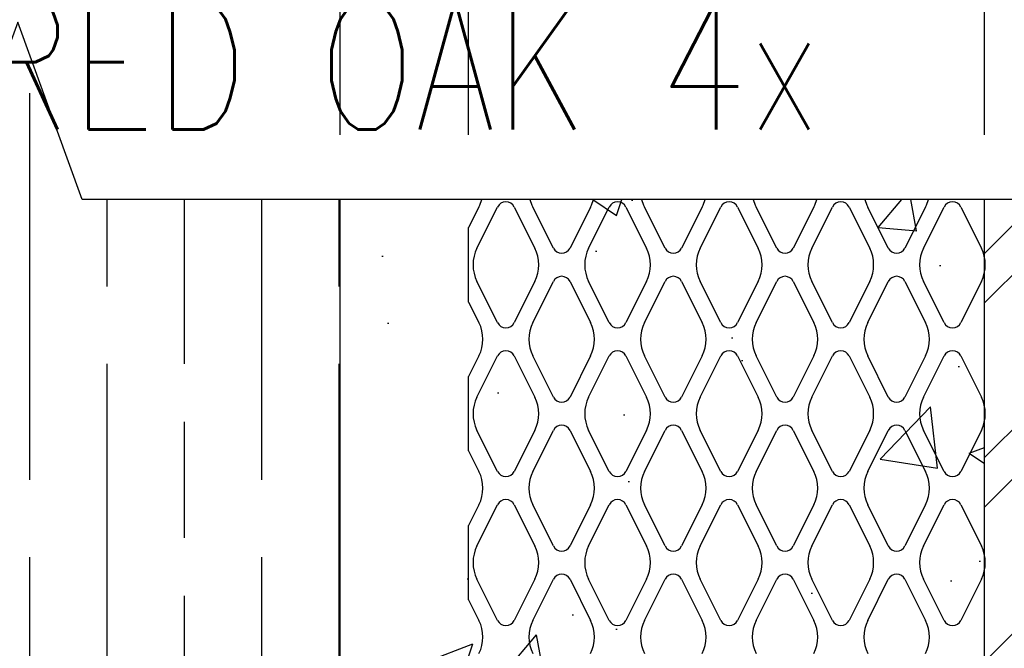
# Model space of a CAD drawing. Header units: inches. Extents: x 52 to 295, y 67 to 146.
# Tile 18 of 25: x 166.16 to 169.98, y 77.46 to 79.9. Entities that reach past the tile are written whole.
import ezdxf
from ezdxf import colors
from ezdxf.entities.mleader import LeaderData, LeaderLine
from ezdxf.math import Vec2, Vec3

# ---------------------------------------------------------------- set-up
doc = ezdxf.new("R2010")
doc.units = ezdxf.units.IN
doc.header["$MEASUREMENT"] = 0
for name, color, linetype in [('A-DETL-MEDM', 3, 'Continuous'), ('A-DETL-THIN', 1, 'Continuous'), ('S-ANNO-DIMS', 1, 'Continuous'), ('S-ANNO-NOTE', 2, 'Continuous')]:
    doc.layers.add(name, color=color, linetype=linetype)
doc.layers.add('M-DETL-PATT', color=9, linetype='Continuous', true_color=0x808080)
doc.styles.add('Annotative', font='romans.shx', dxfattribs={"width": 0.8, "height": 0.125})
doc.dimstyles.new('Annotative', dxfattribs={"dimscale": 0, "dimtxt": 0.125, "dimasz": 0.125, "dimexe": 0.18, "dimexo": 0.0625, "dimgap": 0.09, "dimtad": 1, "dimdec": 3, "dimzin": 3, "dimdsep": 46, "dimlunit": 4, "dimtxsty": 'Annotative', "dimcen": 0.09, "dimclrt": 2, "dimazin": 2, "dimtfac": 1, "dimtdec": 3, "dimtmove": 0, "dimatfit": 0, "dimfxl": 1, "dimtfill": 1, "dimfrac": 2, "dimtolj": 1, "dimtzin": 0, "dimarcsym": 0})

# ---------------------------------------------------------------- blocks, each defined once
blk = doc.blocks.new('*D19')
at = {"layer": 'Defpoints', "color": 0, "transparency": 16777216}
for p in [(167.9033, 81.5595), (167.4044, 79.2052), (167.9033, 79.2052)]:
    blk.add_point(p, dxfattribs=at)
at = {"layer": 'S-ANNO-DIMS', "color": 0, "lineweight": -2, "transparency": 16777216}
for p, q in [((167.4044, 79.4552), (167.4044, 82.2795)), ((167.9033, 79.4552), (167.9033, 82.2795)), ((166.9044, 81.5595), (164.3891, 81.5595)), ((167.9033, 81.5595), (167.4044, 81.5595)), ((168.4033, 81.5595), (168.9033, 81.5595))]:
    blk.add_line(p, q, dxfattribs=at)
at = {"layer": 'S-ANNO-DIMS', "color": 0, "transparency": 16777216}
for points in [[(166.9044, 81.6428), (166.9044, 81.4761), (167.4044, 81.5595)], [(168.4033, 81.6428), (168.4033, 81.4761), (167.9033, 81.5595)]]:
    blk.add_solid(points, dxfattribs=at)
at = {"layer": 'S-ANNO-DIMS', "color": 2, "lineweight": -3, "transparency": 16777216, "insert": (164.5317, 82.5861), "char_height": 0.5, "width": 1.730227, "attachment_point": 1, "line_spacing_factor": 0.983083, "style": 'Annotative'}
blk.add_mtext('\\A1;1/2"', dxfattribs=at)
blk = doc.blocks.new('*D27')
at = {"layer": 'Defpoints', "color": 0, "transparency": 16777216}
for p in [(169.9044, 83.7648), (167.4044, 79.2052), (169.9044, 79.2052)]:
    blk.add_point(p, dxfattribs=at)
at = {"layer": 'S-ANNO-DIMS', "color": 0, "lineweight": -2, "transparency": 16777216}
for p, q in [((167.4044, 79.4552), (167.4044, 84.4848)), ((169.9044, 79.4552), (169.9044, 84.4848)), ((166.9044, 83.7648), (166.4044, 83.7648)), ((167.4044, 83.7648), (169.9044, 83.7648)), ((170.4044, 83.7648), (173.7577, 83.7648))]:
    blk.add_line(p, q, dxfattribs=at)
at = {"layer": 'S-ANNO-DIMS', "color": 0, "transparency": 16777216}
for points in [[(166.9044, 83.8482), (166.9044, 83.6815), (167.4044, 83.7648)], [(170.4044, 83.8482), (170.4044, 83.6815), (169.9044, 83.7648)]]:
    blk.add_solid(points, dxfattribs=at)
at = {"layer": 'S-ANNO-DIMS', "color": 2, "transparency": 16777216, "insert": (172.3311, 84.8391), "char_height": 0.5, "attachment_point": 5, "style": 'Annotative', "bg_fill": 3, "box_fill_scale": 1.25, "bg_fill_color": 256, "bg_fill_true_color": 13158600, "bg_fill_transparency": 0}
blk.add_mtext('\\A1;2 1/2"\\PCONC', dxfattribs=at)

msp = doc.modelspace()

# ---------------------------------------------------------------- hatches: boundary and pattern name
at = {"layer": 'M-DETL-PATT', "lineweight": -3}
h = msp.add_hatch(dxfattribs=at)
h.set_pattern_fill('GOST_WOOD', color=256, scale=0.15, style=0)
h.set_pattern_definition([(90, (0, 3.2667), (0.9, -6e-17), [1.5, -0.3]), (90, (0.3, 2.9667), (0.9, -6e-17), [0.9, -0.225, 0.45, -0.225]), (90, (0.6, 2.5167), (0.9, -6e-17), [1.5, -0.3])])
edge = h.paths.add_edge_path()
edge.add_arc((167.2794, 71.4063), 0.125, -90, 0, ccw=False)
edge.add_line((167.2794, 71.2813), (164.0294, 71.2813))
edge.add_arc((164.0294, 71.4063), 0.125, 180, 270, ccw=False)
edge.add_line((163.9044, 71.4063), (163.9044, 73.8802))
edge.add_line((163.9044, 73.8802), (164.1544, 73.8802))
edge.add_line((164.1544, 73.8802), (164.1915, 73.8966))
edge.add_line((164.1915, 73.8966), (164.1948, 73.854))
edge.add_line((164.1948, 73.854), (164.2183, 73.8966))
edge.add_line((164.2183, 73.8966), (164.2867, 73.8966))
edge.add_line((164.2867, 73.8966), (164.2901, 73.854))
edge.add_line((164.2901, 73.854), (164.3136, 73.8966))
edge.add_line((164.3136, 73.8966), (164.382, 73.8966))
edge.add_line((164.382, 73.8966), (164.3853, 73.854))
edge.add_line((164.3853, 73.854), (164.4089, 73.8966))
edge.add_line((164.4089, 73.8966), (164.4772, 73.8966))
edge.add_line((164.4772, 73.8966), (164.4806, 73.854))
edge.add_line((164.4806, 73.854), (164.5041, 73.8966))
edge.add_line((164.5041, 73.8966), (164.5725, 73.8966))
edge.add_line((164.5725, 73.8966), (164.5758, 73.854))
edge.add_line((164.5758, 73.854), (164.5994, 73.8966))
edge.add_line((164.5994, 73.8966), (164.6678, 73.8966))
edge.add_line((164.6678, 73.8966), (164.6711, 73.854))
edge.add_line((164.6711, 73.854), (164.6946, 73.8966))
edge.add_line((164.6946, 73.8966), (164.763, 73.8966))
edge.add_line((164.763, 73.8966), (164.7663, 73.854))
edge.add_line((164.7663, 73.854), (164.7899, 73.8966))
edge.add_line((164.7899, 73.8966), (164.8583, 73.8966))
edge.add_line((164.8583, 73.8966), (164.8616, 73.854))
edge.add_line((164.8616, 73.854), (164.8851, 73.8966))
edge.add_line((164.8851, 73.8966), (164.9535, 73.8966))
edge.add_line((164.9535, 73.8966), (164.9568, 73.854))
edge.add_line((164.9568, 73.854), (164.9804, 73.8966))
edge.add_line((164.9804, 73.8966), (165.0488, 73.8966))
edge.add_line((165.0488, 73.8966), (165.0521, 73.854))
edge.add_line((165.0521, 73.854), (165.0756, 73.8966))
edge.add_line((165.0756, 73.8966), (165.144, 73.8966))
edge.add_line((165.144, 73.8966), (165.1474, 73.854))
edge.add_line((165.1474, 73.854), (165.1709, 73.8966))
edge.add_line((165.1709, 73.8966), (165.2393, 73.8966))
edge.add_line((165.2393, 73.8966), (165.2426, 73.854))
edge.add_line((165.2426, 73.854), (165.2662, 73.8966))
edge.add_line((165.2662, 73.8966), (165.3346, 73.8966))
edge.add_line((165.3346, 73.8966), (165.3379, 73.854))
edge.add_line((165.3379, 73.854), (165.3614, 73.8966))
edge.add_line((165.3614, 73.8966), (165.398, 73.8966))
edge.add_line((165.398, 73.8966), (165.4349, 73.9061))
edge.add_line((165.4349, 73.9061), (165.4366, 73.87))
edge.add_line((165.4366, 73.87), (165.4602, 73.9126))
edge.add_line((165.4602, 73.9126), (165.5399, 73.9332))
edge.add_line((165.5399, 73.9332), (165.53, 73.906))
edge.add_line((165.53, 73.906), (165.5472, 73.9351))
edge.add_line((165.5472, 73.9351), (165.6783, 73.9688))
edge.add_line((165.6783, 73.9688), (165.4857, 74.0184))
edge.add_line((165.4857, 74.0184), (165.4857, 74.0625))
edge.add_line((165.4857, 74.0625), (165.4647, 74.0238))
edge.add_line((165.4647, 74.0238), (165.3903, 74.0429))
edge.add_line((165.3903, 74.0429), (165.3903, 74.0851))
edge.add_line((165.3903, 74.0851), (165.3634, 74.0409))
edge.add_line((165.3634, 74.0409), (165.2951, 74.0409))
edge.add_line((165.2951, 74.0409), (165.2951, 74.0851))
edge.add_line((165.2951, 74.0851), (165.2681, 74.0409))
edge.add_line((165.2681, 74.0409), (165.1998, 74.0409))
edge.add_line((165.1998, 74.0409), (165.1998, 74.0851))
edge.add_line((165.1998, 74.0851), (165.1729, 74.0409))
edge.add_line((165.1729, 74.0409), (165.1045, 74.0409))
edge.add_line((165.1045, 74.0409), (165.1045, 74.0851))
edge.add_line((165.1045, 74.0851), (165.0776, 74.0409))
edge.add_line((165.0776, 74.0409), (165.0093, 74.0409))
edge.add_line((165.0093, 74.0409), (165.0093, 74.0851))
edge.add_line((165.0093, 74.0851), (164.9824, 74.0409))
edge.add_line((164.9824, 74.0409), (164.914, 74.0409))
edge.add_line((164.914, 74.0409), (164.914, 74.0851))
edge.add_line((164.914, 74.0851), (164.8871, 74.0409))
edge.add_line((164.8871, 74.0409), (164.8188, 74.0409))
edge.add_line((164.8188, 74.0409), (164.8188, 74.0851))
edge.add_line((164.8188, 74.0851), (164.7919, 74.0409))
edge.add_line((164.7919, 74.0409), (164.7235, 74.0409))
edge.add_line((164.7235, 74.0409), (164.7235, 74.0851))
edge.add_line((164.7235, 74.0851), (164.6966, 74.0409))
edge.add_line((164.6966, 74.0409), (164.6283, 74.0409))
edge.add_line((164.6283, 74.0409), (164.6283, 74.0851))
edge.add_line((164.6283, 74.0851), (164.6013, 74.0409))
edge.add_line((164.6013, 74.0409), (164.533, 74.0409))
edge.add_line((164.533, 74.0409), (164.533, 74.0851))
edge.add_line((164.533, 74.0851), (164.5061, 74.0409))
edge.add_line((164.5061, 74.0409), (164.4378, 74.0409))
edge.add_line((164.4378, 74.0409), (164.4378, 74.0851))
edge.add_line((164.4378, 74.0851), (164.4108, 74.0409))
edge.add_line((164.4108, 74.0409), (164.3425, 74.0409))
edge.add_line((164.3425, 74.0409), (164.3425, 74.0851))
edge.add_line((164.3425, 74.0851), (164.3156, 74.0409))
edge.add_line((164.3156, 74.0409), (164.2472, 74.0409))
edge.add_line((164.2472, 74.0409), (164.2472, 74.0851))
edge.add_line((164.2472, 74.0851), (164.2203, 74.0409))
edge.add_line((164.2203, 74.0409), (164.1915, 73.8966))
edge.add_line((164.1915, 73.8966), (164.1544, 73.8802))
edge.add_line((164.1544, 73.8802), (163.9044, 73.8802))
edge.add_line((163.9044, 73.8802), (163.9044, 74.0574))
edge.add_line((163.9044, 74.0574), (164.1389, 74.0574))
edge.add_line((164.1389, 74.0574), (164.1161, 73.9367))
edge.add_line((164.1161, 73.9367), (164.1468, 74.0574))
edge.add_line((164.1468, 74.0574), (163.9044, 74.0574))
edge.add_line((163.9044, 74.0574), (163.9044, 79.2052))
edge.add_line((163.9044, 79.2052), (165.4044, 79.2052))
edge.add_line((165.4044, 79.2052), (165.6544, 78.5183))
edge.add_line((165.6544, 78.5183), (166.1544, 79.8921))
edge.add_line((166.1544, 79.8921), (166.4044, 79.2052))
edge.add_line((166.4044, 79.2052), (167.4044, 79.2052))
edge.add_line((167.4044, 79.2052), (167.4044, 71.4063))
h = msp.add_hatch(dxfattribs=at)
h.set_pattern_fill('AR-CONC', color=256, scale=0.25, style=0)
h.set_pattern_definition([(50, (0, 3.2667), (1.79315, -0.15688), [0.1875, -2.0625]), (355, (0, 3.2667), (-0.346878, 1.88048), [0.15, -1.65]), (100.4514, (0.1494, 3.2536), (1.446272, 1.7236), [0.15935, -1.752855]), (46.1842, (0, 3.7667), (2.668103, -0.413798), [0.28125, -3.09375]), (96.6356, (0.2223, 3.7322), (2.336655, 2.435297), [0.239026, -2.629284]), (351.1842, (0, 3.7667), (2.336655, 2.435297), [0.225, -2.475]), (21, (0.25, 3.6417), (1.492268, -1.006547), [0.1875, -2.0625]), (326, (0.25, 3.6417), (0.608288, 1.812875), [0.15, -1.65]), (71.4514, (0.3744, 3.5578), (2.100556, 0.806328), [0.15935, -1.752855]), (37.5, (0, 3.2667), (0.0303996, 0.8322346), [0, -1.63, 0, -1.675, 0, -1.65625]), (7.5, (0, 3.2667), (0.657674, 0.9860293), [0, -0.955, 0, -1.5925, 0, -0.63125]), (327.5, (-0.5575, 3.2667), (1.334556, -0.0563872), [0, -0.625, 0, -1.95, 0, -2.5875]), (317.5, (-0.8075, 3.2667), (1.4579654, 0.2502625), [0, -0.8125, 0, -1.295, 0, -1.8375])])
h.paths.add_polyline_path([(167.4044, 79.2052), (169.9044, 79.2052), (169.9044, 73.2188), (169.7833, 73.1635), (169.6796, 73.0799), (169.5997, 72.9734), (169.5486, 72.8505), (169.5294, 72.7188), (169.4669, 71.7813), (169.4149, 71.6289), (169.3258, 71.4948), (169.2055, 71.3878), (169.0618, 71.315), (168.9044, 71.2813), (167.2794, 71.2813), (167.3117, 71.2856), (167.3419, 71.298), (167.3678, 71.3179), (167.3876, 71.3438), (167.4001, 71.3739), (167.4044, 71.4063), (167.4044, 73.2188)])
h = msp.add_hatch(dxfattribs=at)
h.set_pattern_fill('FP_1', color=8, style=0, pattern_type=2)
h.set_pattern_definition([(45, (67.24876, 3.2667), (-0.3959798, 0.3959798), []), (45, (67.24876, 3.8667), (-0.3959798, 0.3959798), [])])
h.paths.add_polyline_path([(170.2794, 79.2052), (170.2794, 71.2813), (169.9044, 71.2813), (169.9044, 79.2052)])

# ---------------------------------------------------------------- linework, layer by layer
at = {"layer": 'A-DETL-MEDM', "lineweight": -3}
msp.add_line((169.9044, 70.7813), (169.9044, 79.2052), dxfattribs=at)
at = {"layer": 'A-DETL-THIN', "lineweight": -3}
for p, q in [((167.4044, 71.4063), (167.4044, 79.2052)), ((167.9432, 79.1755), (167.9033, 79.0957)), ((167.9356, 79.0159), (168.0154, 79.1755)), ((168.0799, 79.1755), (168.1597, 79.0159)), ((168.2319, 79.0159), (168.1521, 79.1755)), ((168.3763, 79.1755), (168.2965, 79.0159)), ((168.3687, 79.0159), (168.4485, 79.1755)), ((168.5131, 79.1755), (168.5929, 79.0159)), ((168.6651, 79.0159), (168.5853, 79.1755)), ((168.8094, 79.1755), (168.7296, 79.0159)), ((168.8018, 79.0159), (168.8816, 79.1755)), ((168.9462, 79.1755), (169.026, 79.0159)), ((169.0982, 79.0159), (169.0184, 79.1755)), ((169.2426, 79.1755), (169.1628, 79.0159)), ((169.2349, 79.0159), (169.3147, 79.1755)), ((169.3793, 79.1755), (169.4591, 79.0159)), ((169.5313, 79.0159), (169.4515, 79.1755)), ((169.6757, 79.1755), (169.5959, 79.0159)), ((169.6681, 79.0159), (169.7479, 79.1755)), ((169.8124, 79.1755), (169.8922, 79.0159)), ((167.9033, 78.8069), (167.9033, 79.0957)), ((168.0154, 78.7271), (167.9356, 78.8867)), ((168.1597, 78.8867), (168.0799, 78.7271)), ((168.1521, 78.7271), (168.2319, 78.8867)), ((168.2965, 78.8867), (168.3763, 78.7271)), ((168.4485, 78.7271), (168.3687, 78.8867)), ((168.5929, 78.8867), (168.5131, 78.7271)), ((168.5853, 78.7271), (168.6651, 78.8867)), ((168.7296, 78.8867), (168.8094, 78.7271)), ((168.8816, 78.7271), (168.8018, 78.8867)), ((169.026, 78.8867), (168.9462, 78.7271)), ((169.0184, 78.7271), (169.0982, 78.8867)), ((169.1628, 78.8867), (169.2426, 78.7271)), ((169.3147, 78.7271), (169.2349, 78.8867)), ((169.4591, 78.8867), (169.3793, 78.7271)), ((169.4515, 78.7271), (169.5313, 78.8867)), ((169.5959, 78.8867), (169.6757, 78.7271)), ((169.7479, 78.7271), (169.6681, 78.8867)), ((169.8922, 78.8867), (169.8124, 78.7271)), ((167.9033, 78.8069), (167.9432, 78.7271)), ((167.9432, 78.598), (167.9033, 78.5182)), ((167.9356, 78.4384), (168.0154, 78.598)), ((168.0799, 78.598), (168.1597, 78.4384)), ((168.2319, 78.4384), (168.1521, 78.598)), ((168.3763, 78.598), (168.2965, 78.4384)), ((168.3687, 78.4384), (168.4485, 78.598)), ((168.5131, 78.598), (168.5929, 78.4384)), ((168.6651, 78.4384), (168.5853, 78.598)), ((168.8094, 78.598), (168.7296, 78.4384)), ((168.8018, 78.4384), (168.8816, 78.598)), ((168.9462, 78.598), (169.026, 78.4384)), ((169.0982, 78.4384), (169.0184, 78.598)), ((169.2426, 78.598), (169.1628, 78.4384)), ((169.2349, 78.4384), (169.3147, 78.598)), ((169.3793, 78.598), (169.4591, 78.4384)), ((169.5313, 78.4384), (169.4515, 78.598)), ((169.6757, 78.598), (169.5959, 78.4384)), ((169.6681, 78.4384), (169.7479, 78.598)), ((169.8124, 78.598), (169.8922, 78.4384)), ((167.9033, 78.2294), (167.9033, 78.5182)), ((168.0154, 78.1496), (167.9356, 78.3092)), ((168.1597, 78.3092), (168.0799, 78.1496)), ((168.1521, 78.1496), (168.2319, 78.3092)), ((168.2965, 78.3092), (168.3763, 78.1496)), ((168.4485, 78.1496), (168.3687, 78.3092)), ((168.5929, 78.3092), (168.5131, 78.1496)), ((168.5853, 78.1496), (168.6651, 78.3092)), ((168.7296, 78.3092), (168.8094, 78.1496)), ((168.8816, 78.1496), (168.8018, 78.3092)), ((169.026, 78.3092), (168.9462, 78.1496)), ((169.0184, 78.1496), (169.0982, 78.3092)), ((169.1628, 78.3092), (169.2426, 78.1496)), ((169.3147, 78.1496), (169.2349, 78.3092)), ((169.4591, 78.3092), (169.3793, 78.1496)), ((169.4515, 78.1496), (169.5313, 78.3092)), ((169.5959, 78.3092), (169.6757, 78.1496)), ((169.7479, 78.1496), (169.6681, 78.3092)), ((169.8922, 78.3092), (169.8124, 78.1496)), ((167.9033, 78.2294), (167.9432, 78.1496)), ((167.9432, 78.0205), (167.9033, 77.9407)), ((167.9356, 77.8609), (168.0154, 78.0205)), ((168.0799, 78.0205), (168.1597, 77.8609)), ((168.2319, 77.8609), (168.1521, 78.0205)), ((168.3763, 78.0205), (168.2965, 77.8609)), ((168.3687, 77.8609), (168.4485, 78.0205)), ((168.5131, 78.0205), (168.5929, 77.8609)), ((168.6651, 77.8609), (168.5853, 78.0205)), ((168.8094, 78.0205), (168.7296, 77.8609)), ((168.8018, 77.8609), (168.8816, 78.0205)), ((168.9462, 78.0205), (169.026, 77.8609)), ((169.0982, 77.8609), (169.0184, 78.0205)), ((169.2426, 78.0205), (169.1628, 77.8609)), ((169.2349, 77.8609), (169.3147, 78.0205)), ((169.3793, 78.0205), (169.4591, 77.8609)), ((169.5313, 77.8609), (169.4515, 78.0205)), ((169.6757, 78.0205), (169.5959, 77.8609)), ((169.6681, 77.8609), (169.7479, 78.0205)), ((169.8124, 78.0205), (169.8922, 77.8609)), ((167.9033, 77.6519), (167.9033, 77.9407)), ((168.0154, 77.5721), (167.9356, 77.7317)), ((168.1597, 77.7317), (168.0799, 77.5721)), ((168.1521, 77.5721), (168.2319, 77.7317)), ((168.2965, 77.7317), (168.3763, 77.5721)), ((168.4485, 77.5721), (168.3687, 77.7317)), ((168.5929, 77.7317), (168.5131, 77.5721)), ((168.5853, 77.5721), (168.6651, 77.7317)), ((168.7296, 77.7317), (168.8094, 77.5721)), ((168.8816, 77.5721), (168.8018, 77.7317)), ((169.026, 77.7317), (168.9462, 77.5721)), ((169.0184, 77.5721), (169.0982, 77.7317)), ((169.1628, 77.7317), (169.2426, 77.5721)), ((169.3147, 77.5721), (169.2349, 77.7317)), ((169.4591, 77.7317), (169.3793, 77.5721)), ((169.4515, 77.5721), (169.5313, 77.7317)), ((169.5959, 77.7317), (169.6757, 77.5721)), ((169.7479, 77.5721), (169.6681, 77.7317)), ((169.8922, 77.7317), (169.8124, 77.5721)), ((167.9033, 77.6519), (167.9432, 77.5721))]:
    msp.add_line(p, q, dxfattribs=at)
for centre, radius, start, end in [((167.8141, 79.24), 0.1444, 333.4349, 346.0283), ((168.0477, 79.1593), 0.0361, 26.5651, 153.4349), ((168.2813, 79.24), 0.1444, 193.9717, 206.5651), ((168.2472, 79.24), 0.1444, 333.4349, 346.0283), ((168.4808, 79.1593), 0.0361, 26.5651, 153.4349), ((168.7144, 79.24), 0.1444, 193.9717, 206.5651), ((168.6803, 79.24), 0.1444, 333.4349, 346.0283), ((168.9139, 79.1593), 0.0361, 26.5651, 153.4349), ((169.1475, 79.24), 0.1444, 193.9717, 206.5651), ((169.1134, 79.24), 0.1444, 333.4349, 346.0283), ((169.347, 79.1593), 0.0361, 26.5651, 153.4349), ((169.5806, 79.24), 0.1444, 193.9717, 206.5651), ((169.5466, 79.24), 0.1444, 333.4349, 346.0283), ((169.7802, 79.1593), 0.0361, 26.5651, 153.4349), ((168.0647, 78.9513), 0.1444, 153.4349, 206.5651), ((168.0306, 78.9513), 0.1444, 333.4349, 26.5651), ((168.2642, 79.032), 0.0361, 206.5651, 333.4349), ((168.4978, 78.9513), 0.1444, 153.4349, 206.5651), ((168.4637, 78.9513), 0.1444, 333.4349, 26.5651), ((168.6973, 79.032), 0.0361, 206.5651, 333.4349), ((168.9309, 78.9513), 0.1444, 153.4349, 206.5651), ((168.8969, 78.9513), 0.1444, 333.4349, 26.5651), ((169.1305, 79.032), 0.0361, 206.5651, 333.4349), ((169.3641, 78.9513), 0.1444, 153.4349, 206.5651), ((169.33, 78.9513), 0.1444, 333.4349, 26.5651), ((169.5636, 79.032), 0.0361, 206.5651, 333.4349), ((169.7972, 78.9513), 0.1444, 153.4349, 206.5651), ((169.7631, 78.9513), 0.1444, 333.4349, 26.5651), ((168.2642, 78.8706), 0.0361, 26.5651, 153.4349), ((168.6973, 78.8706), 0.0361, 26.5651, 153.4349), ((169.1305, 78.8706), 0.0361, 26.5651, 153.4349), ((169.5636, 78.8706), 0.0361, 26.5651, 153.4349), ((167.8141, 78.6625), 0.1444, 333.4349, 26.5651), ((168.0477, 78.7433), 0.0361, 206.5651, 333.4349), ((168.2813, 78.6625), 0.1444, 153.4349, 206.5651), ((168.2472, 78.6625), 0.1444, 333.4349, 26.5651), ((168.4808, 78.7433), 0.0361, 206.5651, 333.4349), ((168.7144, 78.6625), 0.1444, 153.4349, 206.5651), ((168.6803, 78.6625), 0.1444, 333.4349, 26.5651), ((168.9139, 78.7433), 0.0361, 206.5651, 333.4349), ((169.1475, 78.6625), 0.1444, 153.4349, 206.5651), ((169.1134, 78.6625), 0.1444, 333.4349, 26.5651), ((169.347, 78.7433), 0.0361, 206.5651, 333.4349), ((169.5806, 78.6625), 0.1444, 153.4349, 206.5651), ((169.5466, 78.6625), 0.1444, 333.4349, 26.5651), ((169.7802, 78.7433), 0.0361, 206.5651, 333.4349), ((168.0477, 78.5818), 0.0361, 26.5651, 153.4349), ((168.4808, 78.5818), 0.0361, 26.5651, 153.4349), ((168.9139, 78.5818), 0.0361, 26.5651, 153.4349), ((169.347, 78.5818), 0.0361, 26.5651, 153.4349), ((169.7802, 78.5818), 0.0361, 26.5651, 153.4349), ((168.0647, 78.3738), 0.1444, 153.4349, 206.5651), ((168.0306, 78.3738), 0.1444, 333.4349, 26.5651), ((168.2642, 78.4545), 0.0361, 206.5651, 333.4349), ((168.4978, 78.3738), 0.1444, 153.4349, 206.5651), ((168.4637, 78.3738), 0.1444, 333.4349, 26.5651), ((168.6973, 78.4545), 0.0361, 206.5651, 333.4349), ((168.9309, 78.3738), 0.1444, 153.4349, 206.5651), ((168.8969, 78.3738), 0.1444, 333.4349, 26.5651), ((169.1305, 78.4545), 0.0361, 206.5651, 333.4349), ((169.3641, 78.3738), 0.1444, 153.4349, 206.5651), ((169.33, 78.3738), 0.1444, 333.4349, 26.5651), ((169.5636, 78.4545), 0.0361, 206.5651, 333.4349), ((169.7972, 78.3738), 0.1444, 153.4349, 206.5651), ((169.7631, 78.3738), 0.1444, 333.4349, 26.5651), ((168.2642, 78.2931), 0.0361, 26.5651, 153.4349), ((168.6973, 78.2931), 0.0361, 26.5651, 153.4349), ((169.1305, 78.2931), 0.0361, 26.5651, 153.4349), ((169.5636, 78.2931), 0.0361, 26.5651, 153.4349), ((167.8141, 78.085), 0.1444, 333.4349, 26.5651), ((168.0477, 78.1658), 0.0361, 206.5651, 333.4349), ((168.2813, 78.085), 0.1444, 153.4349, 206.5651), ((168.2472, 78.085), 0.1444, 333.4349, 26.5651), ((168.4808, 78.1658), 0.0361, 206.5651, 333.4349), ((168.7144, 78.085), 0.1444, 153.4349, 206.5651), ((168.6803, 78.085), 0.1444, 333.4349, 26.5651), ((168.9139, 78.1658), 0.0361, 206.5651, 333.4349), ((169.1475, 78.085), 0.1444, 153.4349, 206.5651), ((169.1134, 78.085), 0.1444, 333.4349, 26.5651), ((169.347, 78.1658), 0.0361, 206.5651, 333.4349), ((169.5806, 78.085), 0.1444, 153.4349, 206.5651), ((169.5466, 78.085), 0.1444, 333.4349, 26.5651), ((169.7802, 78.1658), 0.0361, 206.5651, 333.4349), ((168.0477, 78.0043), 0.0361, 26.5651, 153.4349), ((168.4808, 78.0043), 0.0361, 26.5651, 153.4349), ((168.9139, 78.0043), 0.0361, 26.5651, 153.4349), ((169.347, 78.0043), 0.0361, 26.5651, 153.4349), ((169.7802, 78.0043), 0.0361, 26.5651, 153.4349), ((168.0647, 77.7963), 0.1444, 153.4349, 206.5651), ((168.0306, 77.7963), 0.1444, 333.4349, 26.5651), ((168.2642, 77.877), 0.0361, 206.5651, 333.4349), ((168.4978, 77.7963), 0.1444, 153.4349, 206.5651), ((168.4637, 77.7963), 0.1444, 333.4349, 26.5651), ((168.6973, 77.877), 0.0361, 206.5651, 333.4349), ((168.9309, 77.7963), 0.1444, 153.4349, 206.5651), ((168.8969, 77.7963), 0.1444, 333.4349, 26.5651), ((169.1305, 77.877), 0.0361, 206.5651, 333.4349), ((169.3641, 77.7963), 0.1444, 153.4349, 206.5651), ((169.33, 77.7963), 0.1444, 333.4349, 26.5651), ((169.5636, 77.877), 0.0361, 206.5651, 333.4349), ((169.7972, 77.7963), 0.1444, 153.4349, 206.5651), ((169.7631, 77.7963), 0.1444, 333.4349, 26.5651), ((168.2642, 77.7156), 0.0361, 26.5651, 153.4349), ((168.6973, 77.7156), 0.0361, 26.5651, 153.4349), ((169.1305, 77.7156), 0.0361, 26.5651, 153.4349), ((169.5636, 77.7156), 0.0361, 26.5651, 153.4349), ((167.8141, 77.5075), 0.1444, 333.4349, 26.5651), ((168.0477, 77.5883), 0.0361, 206.5651, 333.4349), ((168.2813, 77.5075), 0.1444, 153.4349, 206.5651), ((168.2472, 77.5075), 0.1444, 333.4349, 26.5651), ((168.4808, 77.5883), 0.0361, 206.5651, 333.4349), ((168.7144, 77.5075), 0.1444, 153.4349, 206.5651), ((168.6803, 77.5075), 0.1444, 333.4349, 26.5651), ((168.9139, 77.5883), 0.0361, 206.5651, 333.4349), ((169.1475, 77.5075), 0.1444, 153.4349, 206.5651), ((169.1134, 77.5075), 0.1444, 333.4349, 26.5651), ((169.347, 77.5883), 0.0361, 206.5651, 333.4349), ((169.5806, 77.5075), 0.1444, 153.4349, 206.5651), ((169.5466, 77.5075), 0.1444, 333.4349, 26.5651), ((169.7802, 77.5883), 0.0361, 206.5651, 333.4349)]:
    msp.add_arc(centre, radius, start, end, dxfattribs=at)

# ---------------------------------------------------------------- dimensions: what is measured, and where the dimension line sits
at = {"layer": 'S-ANNO-DIMS', "lineweight": -3}
dim = msp.add_linear_dim(base=(167.9033, 81.5595), p1=(167.4044, 79.2052), p2=(167.9033, 79.2052), dimstyle='Annotative', override={"dimpost": '\\X', "dimtfill": 0}, dxfattribs=at)
dim.commit()
dim.dimension.update_dxf_attribs({"geometry": '*D19', "text_midpoint": (165.3968, 81.5595), "dimtype": 160})

# ---------------------------------------------------------------- leaders
at = {"layer": 'S-ANNO-NOTE', "lineweight": -3}
ml = msp.add_multileader_mtext('Standard', dxfattribs=at)
ml.set_content('\\pxqr,t3.2,6.4,9.6,12.8,16,19.2,22.4,25.6,28.8,32,35.2,38.4,41.6,44.8,48,51.2,54.4,57.6,60.8,64,67.2,70.4,73.6,76.8,80,83.2,86.4,89.6,92.8,96,99.2,102.4;{\\C256;RED OAK 4x}', color=2, style='Annotative')
ml.set_leader_properties(color=1)
ml.build(insert=Vec2(0, 0))
ml.multileader.update_dxf_attribs({"text_right_attachment_type": 3, "dogleg_length": 0.125, "arrow_head_size": 0.72, "scale": 4})
ctx = ml.context
ctx.base_point, ctx.scale, ctx.char_height, ctx.arrow_head_size, ctx.landing_gap_size, ctx.plane_origin = Vec3(153.5856, 79.7261), 4, 0.5, 0.72, 0.36, Vec3(174.9971, 39.979)
ctx.right_attachment = 3
notes = []
notes.append((ctx, [(0, (1, 1, 0), (158.5008, 79.7261), (-1, 0), 0.5, [(0, [(163.9044, 77.4644)], 0, [])])]))
ctx.mtext.insert, ctx.mtext.width, ctx.mtext.flow_direction = Vec3(153.9456, 79.9761), 3.832167, 5
ml = msp.add_multileader_mtext('Standard', dxfattribs=at)
ml.set_content('\\pxt3.2,6.4,9.6,12.8,16,19.2,22.4,25.6,28.8,32,35.2,38.4,41.6,44.8,48,51.2,54.4,57.6,60.8,64,67.2,70.4,73.6,76.8,80,83.2,86.4,89.6,92.8,96,99.2,102.4;{\\C256;1x IPE WOOD}', color=2, style='Annotative')
ml.set_leader_properties(color=1)
ml.build(insert=Vec2(0, 0))
ml.multileader.update_dxf_attribs({"text_right_attachment_type": 3, "dogleg_length": 0.125, "arrow_head_size": 0.72, "scale": 4})
ctx = ml.context
ctx.base_point, ctx.scale, ctx.char_height, ctx.arrow_head_size, ctx.landing_gap_size, ctx.plane_origin = Vec3(153.5856, 78.4422), 4, 0.5, 0.72, 0.36, Vec3(173.6879, 30.2251)
ctx.right_attachment = 3
notes.append((ctx, [(0, (1, 1, 0), (158.7484, 78.4422), (-1, 0), 0.5, [(0, [(163.1544, 75.5334)], 0, [])])]))
ctx.mtext.insert, ctx.mtext.width, ctx.mtext.flow_direction = Vec3(153.9456, 78.6922), 5.133341, 5
ml = msp.add_multileader_mtext('Standard', dxfattribs=at)
ml.set_content('{\\C256;3/8" STEEL\\PEXTERIOR PLATE}', color=2, style='Annotative')
ml.set_leader_properties(color=1)
ml.build(insert=Vec2(0, 0))
ml.multileader.update_dxf_attribs({"text_right_attachment_type": 3, "dogleg_length": 0.125, "arrow_head_size": 0.72, "scale": 4})
ctx = ml.context
ctx.base_point, ctx.scale, ctx.char_height, ctx.arrow_head_size, ctx.landing_gap_size, ctx.plane_origin = Vec3(153.9665, 77.186), 4, 0.5, 0.72, 0.36, Vec3(173.6879, 31.0999)
ctx.right_attachment = 3
notes.append((ctx, [(0, (1, 1, 0), (159.9865, 76.2574), (-1, 0), 0.5, [(0, [(161.5294, 74.644)], 0, [])])]))
ctx.mtext.insert, ctx.mtext.width, ctx.mtext.flow_direction = Vec3(154.3265, 77.436), 5.38301, 5
for ctx, leaders in notes:
    for number, flags, end, landing, length, lines in leaders:
        leader = LeaderData()
        leader.index, (leader.has_last_leader_line, leader.has_dogleg_vector, leader.attachment_direction) = number, flags
        leader.last_leader_point, leader.dogleg_vector, leader.dogleg_length = Vec3(end), Vec3(landing), length
        for number, points, colour, breaks in lines:
            line = LeaderLine()
            line.index, line.vertices, line.color, line.breaks = number, Vec3.list(points), colors.encode_raw_color(colour), breaks
            leader.lines.append(line)
        ctx.leaders.append(leader)

# ---------------------------------------------------------------- next in the draw order: dimensions: what is measured, and where the dimension line sits
at = {"layer": 'S-ANNO-DIMS'}
dim = msp.add_linear_dim(base=(169.9044, 83.7648), p1=(167.4044, 79.2052), p2=(169.9044, 79.2052), text='<>\\PCONC', dimstyle='Annotative', override={"dimpost": '\\X', "dimse1": 0, "dimse2": 0}, dxfattribs=at)
dim.commit()
dim.dimension.update_dxf_attribs({"geometry": '*D27', "text_midpoint": (172.3311, 83.7648), "dimtype": 160})

# ---------------------------------------------------------------- next in the draw order: linework, layer by layer
at = {"layer": 'A-DETL-THIN', "lineweight": -3}
msp.add_lwpolyline([(171.4044, 79.2052), (166.4044, 79.2052), (166.1544, 79.8921), (165.6544, 78.5183), (165.4044, 79.2052), (160.4044, 79.2052)], dxfattribs=at)

doc.saveas('drawing.dxf')
